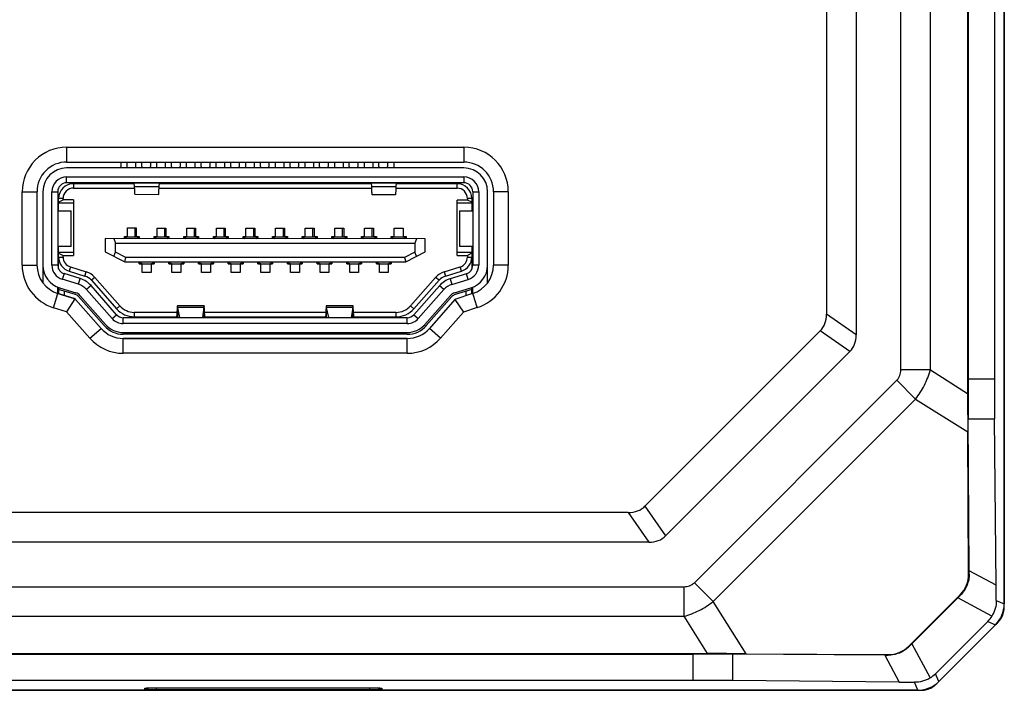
# Model space of a CAD drawing. Header units: millimetres. Extents: x 60 to 392, y 72 to 261.
# Tile 4 of 9: x 102 to 136, y 193 to 215. Entities that reach past the tile are written whole.
import ezdxf

# ---------------------------------------------------------------- set-up
doc = ezdxf.new("R2010")
doc.units = ezdxf.units.MM
doc.header["$LTSCALE"] = 23.1
for name, color, linetype in [('00_COMPONENTS', 7, 'CONTINUOUS'), ('05_ALL_CURVES', 7, 'CONTINUOUS'), ('20_ALL_FEATURES', 7, 'CONTINUOUS')]:
    doc.layers.add(name, color=color, linetype=linetype)

msp = doc.modelspace()

# ---------------------------------------------------------------- linework, layer by layer
at = {"layer": '00_COMPONENTS', "color": 7}
for p, q in [((135.56, 239.923), (135.56, 195.755)), ((134.326, 232.826), (134.326, 202.851)), ((134.342, 232.337), (134.342, 203.341)), ((135.231, 232.337), (135.231, 203.341)), ((130.566, 230.852), (130.566, 204.826)), ((129.566, 230.154), (129.566, 205.523)), ((103.93, 211.157), (117.33, 211.156)), ((103.93, 210.657), (117.33, 210.656)), ((105.755, 210.657), (105.755, 210.504)), ((105.965, 210.657), (105.965, 210.504)), ((106.255, 210.657), (106.255, 210.471)), ((106.465, 210.504), (106.465, 210.657)), ((106.755, 210.657), (106.755, 210.504)), ((106.965, 210.657), (106.965, 210.504)), ((107.255, 210.657), (107.255, 210.47)), ((107.465, 210.504), (107.465, 210.657)), ((107.755, 210.656), (107.755, 210.504)), ((107.965, 210.656), (107.965, 210.504)), ((108.255, 210.656), (108.255, 210.47)), ((108.465, 210.504), (108.465, 210.656)), ((108.755, 210.656), (108.755, 210.504)), ((108.965, 210.656), (108.965, 210.504)), ((109.255, 210.656), (109.255, 210.47)), ((109.465, 210.504), (109.465, 210.656)), ((109.755, 210.656), (109.755, 210.504)), ((109.965, 210.656), (109.965, 210.503)), ((110.255, 210.656), (110.255, 210.47)), ((110.465, 210.503), (110.465, 210.656)), ((110.755, 210.656), (110.755, 210.503)), ((110.965, 210.656), (110.965, 210.503)), ((111.255, 210.656), (111.255, 210.47)), ((111.465, 210.503), (111.465, 210.656)), ((111.755, 210.656), (111.755, 210.503)), ((111.965, 210.656), (111.965, 210.503)), ((112.255, 210.656), (112.255, 210.47)), ((112.465, 210.503), (112.465, 210.656)), ((112.755, 210.656), (112.755, 210.503)), ((112.965, 210.656), (112.965, 210.503)), ((113.255, 210.656), (113.255, 210.47)), ((113.465, 210.503), (113.465, 210.656)), ((113.755, 210.656), (113.755, 210.503)), ((113.965, 210.656), (113.965, 210.503)), ((114.255, 210.656), (114.255, 210.47)), ((114.465, 210.503), (114.465, 210.656)), ((114.755, 210.656), (114.755, 210.503)), ((114.965, 210.656), (114.965, 210.503)), ((117.33, 210.457), (103.93, 210.458)), ((106.255, 210.471), (106.254, 210.458)), ((107.255, 210.47), (107.254, 210.457)), ((108.255, 210.47), (108.254, 210.457)), ((109.255, 210.47), (109.254, 210.457)), ((110.255, 210.47), (110.254, 210.456)), ((111.255, 210.47), (111.254, 210.457)), ((112.255, 210.47), (112.254, 210.457)), ((113.255, 210.47), (113.254, 210.457)), ((114.255, 210.47), (114.254, 210.457)), ((103.93, 210.158), (117.33, 210.157)), ((117.33, 209.957), (103.93, 209.958)), ((104.98, 209.928), (104.98, 209.958)), ((106.21, 209.954), (106.21, 209.954)), ((106.21, 209.954), (106.21, 209.954)), ((106.222, 209.833), (106.21, 209.954)), ((107.05, 209.954), (107.038, 209.832)), ((108.13, 209.957), (108.13, 209.927)), ((113.13, 209.957), (113.13, 209.927)), ((114.222, 209.832), (114.21, 209.953)), ((115.05, 209.953), (115.038, 209.832)), ((116.28, 209.957), (116.28, 209.927)), ((102.43, 207.178), (102.43, 209.657)), ((102.93, 207.178), (102.93, 209.657)), ((103.13, 209.658), (103.13, 206.578)), ((103.43, 207.179), (103.43, 209.658)), ((103.63, 209.658), (103.63, 207.179)), ((106.21, 209.928), (104.16, 209.928)), ((104.16, 209.778), (106.224, 209.778)), ((107.036, 209.777), (114.224, 209.777)), ((114.21, 209.927), (107.05, 209.927)), ((115.036, 209.777), (117.1, 209.777)), ((117.1, 209.927), (115.05, 209.927)), ((117.63, 209.657), (117.63, 207.178)), ((117.83, 209.657), (117.83, 207.178)), ((118.13, 206.578), (118.13, 209.656)), ((118.33, 209.656), (118.33, 207.178)), ((118.83, 209.656), (118.83, 207.178)), ((103.66, 209.013), (103.66, 209.428)), ((103.66, 209.303), (103.81, 209.378)), ((103.66, 209.278), (104.16, 209.278)), ((103.81, 209.378), (103.81, 209.428)), ((104.16, 209.378), (103.81, 209.378)), ((104.16, 209.378), (104.16, 207.508)), ((107.02, 209.557), (106.24, 209.558)), ((115.02, 209.557), (114.24, 209.557)), ((117.45, 209.377), (117.1, 209.377)), ((117.1, 207.507), (117.1, 209.377)), ((117.1, 209.277), (117.6, 209.277)), ((117.45, 209.427), (117.45, 209.377)), ((117.6, 209.302), (117.45, 209.377)), ((117.6, 209.427), (117.6, 209.012)), ((103.63, 209.013), (104.08, 209.013)), ((104.08, 207.813), (104.08, 209.013)), ((117.18, 209.012), (117.63, 209.012)), ((117.18, 209.012), (117.18, 207.812)), ((105.98, 208.433), (106.28, 208.433)), ((105.98, 208.143), (105.98, 208.433)), ((106.24, 208.138), (106.24, 208.433)), ((106.28, 208.433), (106.28, 208.143)), ((106.98, 208.432), (107.28, 208.432)), ((106.98, 208.142), (106.98, 208.432)), ((107.24, 208.137), (107.24, 208.432)), ((107.28, 208.432), (107.28, 208.142)), ((107.98, 208.432), (108.28, 208.432)), ((107.98, 208.142), (107.98, 208.432)), ((108.24, 208.137), (108.24, 208.432)), ((108.28, 208.432), (108.28, 208.142)), ((108.98, 208.432), (109.28, 208.432)), ((108.98, 208.142), (108.98, 208.432)), ((109.24, 208.137), (109.24, 208.432)), ((109.28, 208.432), (109.28, 208.142)), ((109.98, 208.432), (110.28, 208.432)), ((109.98, 208.142), (109.98, 208.432)), ((110.24, 208.137), (110.24, 208.432)), ((110.28, 208.432), (110.28, 208.142)), ((110.98, 208.432), (111.28, 208.432)), ((110.98, 208.142), (110.98, 208.432)), ((111.24, 208.137), (111.24, 208.432)), ((111.28, 208.432), (111.28, 208.142)), ((111.98, 208.432), (112.28, 208.432)), ((111.98, 208.142), (111.98, 208.432)), ((112.24, 208.137), (112.24, 208.432)), ((112.28, 208.432), (112.28, 208.142)), ((112.98, 208.432), (113.28, 208.432)), ((112.98, 208.142), (112.98, 208.432)), ((113.24, 208.137), (113.24, 208.432)), ((113.28, 208.432), (113.28, 208.142)), ((113.98, 208.432), (114.28, 208.432)), ((113.98, 208.142), (113.98, 208.432)), ((114.24, 208.137), (114.24, 208.432)), ((114.28, 208.432), (114.28, 208.142)), ((114.98, 208.432), (115.28, 208.432)), ((114.98, 208.142), (114.98, 208.432)), ((115.28, 208.432), (115.28, 208.142)), ((116.03, 208.072), (105.23, 208.073)), ((105.23, 208.073), (105.23, 207.633)), ((105.527, 208.073), (105.58, 207.923)), ((105.88, 208.143), (105.98, 208.143)), ((105.88, 208.073), (105.88, 208.143)), ((105.88, 208.138), (106.38, 208.138)), ((105.905, 208.138), (105.905, 208.073)), ((105.916, 208.138), (105.941, 208.073)), ((106.28, 208.143), (106.38, 208.143)), ((106.318, 208.073), (106.344, 208.138)), ((106.355, 208.138), (106.355, 208.073)), ((106.38, 208.143), (106.38, 208.073)), ((106.88, 208.142), (106.98, 208.142)), ((106.88, 208.072), (106.88, 208.142)), ((106.88, 208.137), (107.38, 208.137)), ((106.905, 208.137), (106.905, 208.072)), ((106.916, 208.137), (106.941, 208.072)), ((107.28, 208.142), (107.38, 208.142)), ((107.318, 208.072), (107.344, 208.137)), ((107.355, 208.137), (107.355, 208.072)), ((107.38, 208.142), (107.38, 208.072)), ((107.88, 208.142), (107.98, 208.142)), ((107.88, 208.072), (107.88, 208.142)), ((107.88, 208.137), (108.38, 208.137)), ((107.905, 208.137), (107.905, 208.072)), ((107.916, 208.137), (107.941, 208.072)), ((108.28, 208.142), (108.38, 208.142)), ((108.318, 208.072), (108.344, 208.137)), ((108.355, 208.137), (108.355, 208.072)), ((108.38, 208.142), (108.38, 208.072)), ((108.88, 208.142), (108.98, 208.142)), ((108.88, 208.072), (108.88, 208.142)), ((108.88, 208.137), (109.38, 208.137)), ((108.905, 208.137), (108.905, 208.072)), ((108.916, 208.137), (108.941, 208.072)), ((109.28, 208.142), (109.38, 208.142)), ((109.318, 208.072), (109.344, 208.137)), ((109.355, 208.137), (109.355, 208.072)), ((109.38, 208.142), (109.38, 208.072)), ((109.88, 208.142), (109.98, 208.142)), ((109.88, 208.072), (109.88, 208.142)), ((109.88, 208.137), (110.38, 208.137)), ((109.905, 208.137), (109.905, 208.072)), ((109.916, 208.137), (109.941, 208.072)), ((110.28, 208.142), (110.38, 208.142)), ((110.318, 208.072), (110.344, 208.137)), ((110.355, 208.137), (110.355, 208.072)), ((110.38, 208.142), (110.38, 208.072)), ((110.88, 208.142), (110.98, 208.142)), ((110.88, 208.072), (110.88, 208.142)), ((110.88, 208.137), (111.38, 208.137)), ((110.905, 208.137), (110.905, 208.072)), ((110.916, 208.137), (110.941, 208.072)), ((111.28, 208.142), (111.38, 208.142)), ((111.318, 208.072), (111.344, 208.137)), ((111.355, 208.137), (111.355, 208.072)), ((111.38, 208.142), (111.38, 208.072)), ((111.88, 208.142), (111.98, 208.142)), ((111.88, 208.072), (111.88, 208.142)), ((111.88, 208.137), (112.38, 208.137)), ((111.905, 208.137), (111.905, 208.072)), ((111.916, 208.137), (111.941, 208.072)), ((112.28, 208.142), (112.38, 208.142)), ((112.318, 208.072), (112.344, 208.137)), ((112.355, 208.137), (112.355, 208.072)), ((112.38, 208.142), (112.38, 208.072)), ((112.88, 208.142), (112.98, 208.142)), ((112.88, 208.072), (112.88, 208.142)), ((112.88, 208.137), (113.38, 208.137)), ((112.905, 208.137), (112.905, 208.072)), ((112.916, 208.137), (112.941, 208.072)), ((113.28, 208.142), (113.38, 208.142)), ((113.318, 208.072), (113.344, 208.137)), ((113.355, 208.137), (113.355, 208.072)), ((113.38, 208.142), (113.38, 208.072)), ((113.88, 208.142), (113.98, 208.142)), ((113.88, 208.072), (113.88, 208.142)), ((113.88, 208.137), (114.38, 208.137)), ((113.905, 208.137), (113.905, 208.072)), ((113.916, 208.137), (113.941, 208.072)), ((114.28, 208.142), (114.38, 208.142)), ((114.318, 208.072), (114.344, 208.137)), ((114.355, 208.137), (114.355, 208.072)), ((114.38, 208.142), (114.38, 208.072)), ((114.88, 208.142), (114.98, 208.142)), ((114.88, 208.072), (114.88, 208.142)), ((114.88, 208.137), (115.38, 208.137)), ((114.905, 208.137), (114.905, 208.072)), ((114.916, 208.137), (114.941, 208.072)), ((115.28, 208.142), (115.38, 208.142)), ((115.318, 208.072), (115.344, 208.137)), ((115.355, 208.137), (115.355, 208.072)), ((115.38, 208.142), (115.38, 208.072)), ((115.732, 208.072), (115.68, 207.922)), ((116.03, 207.632), (116.03, 208.072)), ((104.08, 207.813), (103.63, 207.813)), ((103.66, 207.049), (103.66, 207.813)), ((105.23, 207.633), (105.891, 207.293)), ((105.527, 207.48), (105.58, 207.621)), ((105.58, 207.923), (115.68, 207.922)), ((105.58, 207.621), (105.58, 207.923)), ((105.927, 207.443), (105.58, 207.621)), ((115.68, 207.62), (115.332, 207.442)), ((115.369, 207.292), (116.03, 207.632)), ((115.68, 207.922), (115.68, 207.62)), ((115.732, 207.479), (115.68, 207.62)), ((117.63, 207.812), (117.18, 207.812)), ((117.6, 207.812), (117.6, 207.047)), ((104.16, 207.608), (103.66, 207.608)), ((103.66, 207.583), (103.81, 207.508)), ((103.81, 207.508), (104.16, 207.508)), ((103.81, 207.454), (103.81, 207.508)), ((105.891, 207.293), (105.927, 207.443)), ((105.891, 207.293), (115.369, 207.292)), ((115.332, 207.442), (105.927, 207.443)), ((106.38, 207.223), (106.38, 207.293)), ((106.405, 207.293), (106.405, 207.228)), ((106.441, 207.293), (106.416, 207.228)), ((106.844, 207.227), (106.818, 207.292)), ((106.855, 207.292), (106.855, 207.227)), ((106.88, 207.292), (106.88, 207.222)), ((107.38, 207.222), (107.38, 207.292)), ((107.405, 207.292), (107.405, 207.227)), ((107.441, 207.292), (107.416, 207.227)), ((107.844, 207.227), (107.818, 207.292)), ((107.855, 207.292), (107.855, 207.227)), ((107.88, 207.292), (107.88, 207.222)), ((108.38, 207.222), (108.38, 207.292)), ((108.405, 207.292), (108.405, 207.227)), ((108.441, 207.292), (108.416, 207.227)), ((108.844, 207.227), (108.818, 207.292)), ((108.855, 207.292), (108.855, 207.227)), ((108.88, 207.292), (108.88, 207.222)), ((109.38, 207.222), (109.38, 207.292)), ((109.405, 207.292), (109.405, 207.227)), ((109.441, 207.292), (109.416, 207.227)), ((109.844, 207.227), (109.818, 207.292)), ((109.855, 207.292), (109.855, 207.227)), ((109.88, 207.292), (109.88, 207.222)), ((110.38, 207.222), (110.38, 207.292)), ((110.405, 207.292), (110.405, 207.227)), ((110.441, 207.292), (110.416, 207.227)), ((110.844, 207.227), (110.818, 207.292)), ((110.855, 207.292), (110.855, 207.227)), ((110.88, 207.292), (110.88, 207.222)), ((111.38, 207.222), (111.38, 207.292)), ((111.405, 207.292), (111.405, 207.227)), ((111.441, 207.292), (111.416, 207.227)), ((111.844, 207.227), (111.818, 207.292)), ((111.855, 207.292), (111.855, 207.227)), ((111.88, 207.292), (111.88, 207.222)), ((112.38, 207.222), (112.38, 207.292)), ((112.405, 207.292), (112.405, 207.227)), ((112.441, 207.292), (112.416, 207.227)), ((112.844, 207.227), (112.818, 207.292)), ((112.855, 207.292), (112.855, 207.227)), ((112.88, 207.292), (112.88, 207.222)), ((113.38, 207.222), (113.38, 207.292)), ((113.405, 207.292), (113.405, 207.227)), ((113.441, 207.292), (113.416, 207.227)), ((113.844, 207.227), (113.818, 207.292)), ((113.855, 207.292), (113.855, 207.227)), ((113.88, 207.292), (113.88, 207.222)), ((114.38, 207.222), (114.38, 207.292)), ((114.405, 207.292), (114.405, 207.227)), ((114.441, 207.292), (114.416, 207.227)), ((114.844, 207.227), (114.818, 207.292)), ((114.855, 207.292), (114.855, 207.227)), ((114.88, 207.292), (114.88, 207.222)), ((115.332, 207.442), (115.369, 207.292)), ((117.6, 207.607), (117.1, 207.607)), ((117.1, 207.507), (117.45, 207.507)), ((117.6, 207.582), (117.45, 207.507)), ((117.45, 207.507), (117.45, 207.453)), ((104.013, 206.976), (104.548, 206.811)), ((104.057, 207.119), (104.592, 206.955)), ((106.38, 207.228), (106.88, 207.227)), ((106.48, 207.223), (106.38, 207.223)), ((106.48, 206.933), (106.48, 207.223)), ((106.88, 207.222), (106.78, 207.222)), ((106.78, 207.222), (106.78, 206.932)), ((107.38, 207.227), (107.88, 207.227)), ((107.48, 207.222), (107.38, 207.222)), ((107.48, 206.932), (107.48, 207.222)), ((107.88, 207.222), (107.78, 207.222)), ((107.78, 207.222), (107.78, 206.932)), ((108.38, 207.227), (108.88, 207.227)), ((108.48, 207.222), (108.38, 207.222)), ((108.48, 206.932), (108.48, 207.222)), ((108.88, 207.222), (108.78, 207.222)), ((108.78, 207.222), (108.78, 206.932)), ((109.38, 207.227), (109.88, 207.227)), ((109.48, 207.222), (109.38, 207.222)), ((109.48, 206.932), (109.48, 207.222)), ((109.88, 207.222), (109.78, 207.222)), ((109.78, 207.222), (109.78, 206.932)), ((110.38, 207.227), (110.88, 207.227)), ((110.48, 207.222), (110.38, 207.222)), ((110.48, 206.932), (110.48, 207.222)), ((110.88, 207.222), (110.78, 207.222)), ((110.78, 207.222), (110.78, 206.932)), ((111.38, 207.227), (111.88, 207.227)), ((111.48, 207.222), (111.38, 207.222)), ((111.48, 206.932), (111.48, 207.222)), ((111.88, 207.222), (111.78, 207.222)), ((111.78, 207.222), (111.78, 206.932)), ((112.38, 207.227), (112.88, 207.227)), ((112.48, 207.222), (112.38, 207.222)), ((112.48, 206.932), (112.48, 207.222)), ((112.88, 207.222), (112.78, 207.222)), ((112.78, 207.222), (112.78, 206.932)), ((113.38, 207.227), (113.88, 207.227)), ((113.48, 207.222), (113.38, 207.222)), ((113.48, 206.932), (113.48, 207.222)), ((113.88, 207.222), (113.78, 207.222)), ((113.78, 207.222), (113.78, 206.932)), ((114.38, 207.227), (114.88, 207.227)), ((114.48, 207.222), (114.38, 207.222)), ((114.48, 206.932), (114.48, 207.222)), ((114.88, 207.222), (114.78, 207.222)), ((114.78, 207.222), (114.78, 206.932)), ((116.667, 206.953), (117.203, 207.118)), ((116.711, 206.81), (117.247, 206.975)), ((104.329, 206.533), (103.782, 206.702)), ((104.389, 206.724), (103.841, 206.893)), ((104.768, 206.669), (105.612, 205.709)), ((104.881, 206.768), (105.725, 205.808)), ((106.78, 206.932), (106.48, 206.933)), ((107.78, 206.932), (107.48, 206.932)), ((108.78, 206.932), (108.48, 206.932)), ((109.78, 206.932), (109.48, 206.932)), ((110.78, 206.932), (110.48, 206.932)), ((111.78, 206.932), (111.48, 206.932)), ((112.78, 206.932), (112.48, 206.932)), ((113.78, 206.932), (113.48, 206.932)), ((114.78, 206.932), (114.48, 206.932)), ((115.534, 205.807), (116.379, 206.767)), ((115.647, 205.708), (116.492, 206.668)), ((117.418, 206.891), (116.871, 206.723)), ((116.93, 206.532), (117.477, 206.7)), ((103.63, 206.222), (103.63, 206.438)), ((103.66, 206.426), (103.66, 206.215)), ((104.224, 206.189), (103.66, 206.363)), ((103.694, 206.415), (104.242, 206.246)), ((103.86, 206.153), (103.86, 206.301)), ((105.466, 205.376), (104.604, 206.355)), ((105.615, 205.509), (104.754, 206.488)), ((116.505, 206.487), (115.644, 205.509)), ((116.655, 206.355), (115.793, 205.375)), ((117.018, 206.245), (117.565, 206.413)), ((117.6, 206.361), (117.035, 206.188)), ((117.4, 206.3), (117.4, 206.147)), ((117.6, 206.361), (117.6, 206.425)), ((117.6, 206.214), (117.6, 206.361)), ((117.63, 206.222), (117.63, 206.437)), ((104.183, 206.054), (103.635, 206.222)), ((104.205, 206.039), (103.928, 205.609)), ((104.183, 206.054), (104.228, 206.025)), ((105.089, 205.046), (104.228, 206.025)), ((105.195, 205.139), (104.333, 206.118)), ((104.379, 206.158), (105.24, 205.179)), ((116.019, 205.178), (116.881, 206.157)), ((116.926, 206.117), (116.064, 205.139)), ((117.031, 206.024), (116.17, 205.046)), ((117.624, 206.222), (117.031, 206.024)), ((117.031, 206.024), (117.317, 205.592)), ((103.928, 205.609), (103.488, 205.745)), ((108.568, 205.807), (107.668, 205.807)), ((107.749, 205.416), (107.677, 205.754)), ((107.677, 205.407), (107.677, 205.754)), ((108.561, 205.754), (108.508, 205.418)), ((108.561, 205.407), (108.561, 205.754)), ((113.592, 205.807), (112.692, 205.807)), ((112.7, 205.407), (112.701, 205.753)), ((112.773, 205.416), (112.701, 205.753)), ((113.585, 205.753), (113.532, 205.417)), ((113.585, 205.407), (113.585, 205.753)), ((117.777, 205.746), (117.317, 205.592)), ((104.714, 204.716), (103.928, 205.609)), ((115.419, 205.407), (105.84, 205.408)), ((107.65, 205.587), (106.213, 205.588)), ((106.213, 205.438), (107.634, 205.437)), ((107.005, 205.437), (107.005, 205.407)), ((107.155, 205.407), (107.155, 205.437)), ((107.648, 205.532), (107.634, 205.409)), ((107.648, 205.532), (107.648, 205.409)), ((112.674, 205.587), (108.581, 205.587)), ((108.592, 205.409), (108.583, 205.532)), ((108.583, 205.532), (108.583, 205.409)), ((108.592, 205.437), (112.661, 205.437)), ((108.755, 205.437), (108.755, 205.407)), ((108.905, 205.437), (108.905, 205.407)), ((109.98, 205.437), (109.98, 205.407)), ((110.06, 205.407), (110.06, 205.437)), ((111.2, 205.437), (111.2, 205.407)), ((111.28, 205.437), (111.28, 205.407)), ((112.355, 205.437), (112.355, 205.407)), ((112.505, 205.407), (112.505, 205.437)), ((112.672, 205.532), (112.658, 205.409)), ((112.672, 205.532), (112.672, 205.408)), ((115.046, 205.587), (113.605, 205.587)), ((113.616, 205.409), (113.607, 205.532)), ((113.607, 205.532), (113.607, 205.409)), ((113.616, 205.437), (115.046, 205.437)), ((114.105, 205.437), (114.105, 205.407)), ((114.255, 205.437), (114.255, 205.407)), ((117.317, 205.592), (116.545, 204.715)), ((110.615, 205.207), (105.839, 205.208)), ((115.42, 205.207), (110.615, 205.207)), ((129.354, 204.962), (123.441, 199.048)), ((105.84, 204.908), (115.419, 204.907)), ((115.419, 204.847), (105.84, 204.848)), ((115.419, 204.706), (105.84, 204.707)), ((107.004, 204.907), (107.004, 204.847)), ((107.154, 204.847), (107.154, 204.907)), ((108.754, 204.907), (108.754, 204.847)), ((108.904, 204.907), (108.904, 204.847)), ((109.979, 204.907), (109.979, 204.847)), ((110.059, 204.847), (110.059, 204.907)), ((111.199, 204.907), (111.199, 204.847)), ((111.279, 204.907), (111.279, 204.847)), ((112.354, 204.907), (112.354, 204.847)), ((112.504, 204.847), (112.504, 204.907)), ((114.104, 204.907), (114.104, 204.847)), ((114.254, 204.907), (114.254, 204.847)), ((115.419, 204.206), (105.84, 204.207)), ((130.354, 204.265), (124.138, 198.048)), ((134.378, 196.872), (134.346, 201.998)), ((135.289, 196.381), (135.237, 201.998)), ((134.36, 196.766), (134.33, 201.552)), ((122.879, 198.836), (98.248, 198.836)), ((123.576, 197.836), (97.551, 197.836)), ((132.345, 194.333), (134.07, 196.057)), ((132.442, 194.404), (133.999, 195.96)), ((133.245, 193.399), (135.003, 195.157)), ((135.267, 195.048), (133.355, 193.136)), ((95.576, 194.076), (125.551, 194.076)), ((96.066, 194.061), (125.061, 194.061)), ((131.53, 194.025), (126.404, 194.056)), ((126.85, 194.072), (131.637, 194.042)), ((125.061, 193.171), (96.066, 193.171)), ((132.021, 193.113), (126.404, 193.165)), ((132.648, 192.843), (88.479, 192.843)), ((106.601, 192.915), (106.601, 192.915)), ((106.602, 192.915), (106.604, 192.915)), ((106.604, 192.915), (106.606, 192.915)), ((106.606, 192.915), (106.61, 192.915)), ((106.615, 192.916), (106.622, 192.916)), ((106.622, 192.916), (106.629, 192.916)), ((106.629, 192.916), (106.638, 192.917)), ((106.638, 192.917), (106.651, 192.917)), ((106.651, 192.917), (106.666, 192.918)), ((106.666, 192.918), (106.688, 192.918)), ((106.688, 192.918), (106.712, 192.919)), ((106.712, 192.919), (106.739, 192.919)), ((106.739, 192.919), (106.768, 192.92)), ((106.768, 192.92), (106.8, 192.92)), ((106.8, 192.92), (106.834, 192.921)), ((106.834, 192.921), (106.871, 192.921)), ((106.871, 192.921), (106.903, 192.921)), ((106.903, 192.921), (106.935, 192.921)), ((106.935, 192.921), (106.963, 192.921)), ((106.963, 192.921), (114.199, 192.921)), ((114.199, 192.921), (114.237, 192.921)), ((114.237, 192.921), (114.274, 192.921)), ((114.274, 192.921), (114.308, 192.921)), ((114.308, 192.921), (114.34, 192.92)), ((114.34, 192.92), (114.37, 192.92)), ((114.37, 192.92), (114.397, 192.919)), ((114.397, 192.919), (114.422, 192.919)), ((114.422, 192.919), (114.444, 192.918)), ((114.444, 192.918), (114.463, 192.918)), ((114.463, 192.918), (114.479, 192.917)), ((114.479, 192.917), (114.49, 192.917)), ((114.49, 192.917), (114.5, 192.916)), ((114.5, 192.916), (114.508, 192.916)), ((114.508, 192.916), (114.512, 192.916)), ((114.512, 192.916), (114.516, 192.915)), ((114.516, 192.915), (114.519, 192.915)), ((114.519, 192.915), (114.522, 192.915)), ((114.525, 192.915), (114.526, 192.915))]:
    msp.add_line(p, q, dxfattribs=at)
at = {"layer": '00_COMPONENTS', "color": 4}
for p, q in [((132.069, 203.643), (132.069, 232.034)), ((133.069, 203.643), (133.069, 232.034)), ((103.93, 211.157), (103.93, 210.657)), ((117.33, 211.156), (117.33, 210.656)), ((103.93, 209.958), (103.93, 210.158)), ((105.28, 209.958), (105.28, 209.928)), ((106.21, 209.954), (107.05, 209.954)), ((114.21, 209.953), (115.05, 209.953)), ((115.98, 209.927), (115.98, 209.957)), ((117.33, 210.157), (117.33, 209.957)), ((102.43, 209.657), (102.93, 209.657)), ((103.43, 209.658), (103.63, 209.658)), ((104.16, 209.928), (104.16, 209.778)), ((106.222, 209.833), (107.038, 209.832)), ((114.222, 209.832), (115.038, 209.832)), ((117.1, 209.777), (117.1, 209.927)), ((117.63, 209.657), (117.83, 209.657)), ((118.83, 209.656), (118.33, 209.656)), ((103.81, 209.428), (103.66, 209.428)), ((117.6, 209.427), (117.45, 209.427)), ((103.66, 207.454), (103.81, 207.454)), ((117.45, 207.453), (117.6, 207.453)), ((102.43, 207.178), (102.93, 207.178)), ((103.63, 207.179), (103.43, 207.179)), ((104.057, 207.119), (104.013, 206.976)), ((104.548, 206.811), (104.592, 206.954)), ((116.667, 206.953), (116.711, 206.81)), ((117.247, 206.975), (117.203, 207.118)), ((117.83, 207.178), (117.63, 207.178)), ((118.83, 207.178), (118.33, 207.178)), ((103.841, 206.893), (103.782, 206.701)), ((104.33, 206.533), (104.389, 206.724)), ((104.88, 206.768), (104.768, 206.669)), ((116.492, 206.668), (116.379, 206.767)), ((116.871, 206.723), (116.93, 206.532)), ((117.477, 206.7), (117.418, 206.891)), ((104.754, 206.488), (104.604, 206.356)), ((116.655, 206.355), (116.505, 206.487)), ((103.488, 205.745), (103.635, 206.222)), ((103.635, 206.224), (104.183, 206.055)), ((104.228, 206.026), (104.183, 206.055)), ((104.228, 206.026), (105.089, 205.047)), ((105.612, 205.709), (105.725, 205.808)), ((108.561, 205.754), (107.677, 205.754)), ((113.585, 205.753), (112.701, 205.753)), ((115.534, 205.807), (115.647, 205.708)), ((105.465, 205.377), (105.615, 205.509)), ((105.84, 205.208), (105.84, 205.408)), ((106.213, 205.588), (106.213, 205.438)), ((107.749, 205.407), (107.749, 205.416)), ((108.508, 205.418), (108.508, 205.407)), ((112.773, 205.407), (112.773, 205.416)), ((113.532, 205.417), (113.532, 205.407)), ((115.046, 205.437), (115.046, 205.587)), ((115.419, 205.207), (115.419, 205.407)), ((115.644, 205.509), (115.794, 205.376)), ((130.566, 204.826), (129.566, 205.523)), ((104.714, 204.716), (105.089, 205.046)), ((116.545, 204.715), (116.17, 205.046)), ((130.354, 204.265), (129.354, 204.962)), ((105.84, 204.708), (115.419, 204.707)), ((105.84, 204.207), (105.84, 204.707)), ((115.419, 204.206), (115.419, 204.706)), ((133.069, 203.643), (132.069, 203.643)), ((133.069, 203.643), (134.326, 202.851)), ((125.106, 196.468), (131.934, 203.296)), ((132.567, 202.662), (131.934, 203.296)), ((134.342, 203.341), (135.231, 203.341)), ((125.74, 195.835), (132.567, 202.662)), ((132.567, 202.662), (134.33, 201.552)), ((134.346, 201.998), (135.237, 201.998)), ((123.441, 199.048), (124.138, 198.048)), ((122.879, 198.836), (123.576, 197.836)), ((134.36, 196.766), (134.378, 196.758)), ((135.289, 196.381), (134.378, 196.872)), ((96.368, 196.334), (124.759, 196.334)), ((124.759, 195.334), (124.759, 196.334)), ((125.74, 195.835), (125.106, 196.468)), ((134.07, 196.057), (134.088, 196.05)), ((126.85, 194.072), (125.74, 195.835)), ((135.148, 195.341), (133.999, 195.96)), ((135.293, 195.865), (135.56, 195.755)), ((96.368, 195.334), (124.759, 195.334)), ((125.551, 194.076), (124.759, 195.334)), ((135.003, 195.157), (135.267, 195.048)), ((132.353, 194.314), (132.345, 194.333)), ((132.442, 194.404), (133.061, 193.254)), ((125.061, 193.171), (125.061, 194.061)), ((126.404, 193.165), (126.404, 194.056)), ((131.53, 194.025), (132.021, 193.113)), ((131.644, 194.024), (131.637, 194.042)), ((133.355, 193.136), (133.245, 193.399)), ((132.648, 192.843), (132.538, 193.109)), ((106.567, 192.866), (106.568, 192.911)), ((106.963, 192.921), (114.163, 192.921)), ((106.963, 192.856), (106.963, 192.921)), ((114.163, 192.856), (106.963, 192.856)), ((114.163, 192.856), (114.163, 192.921)), ((114.559, 192.911), (114.56, 192.866))]:
    msp.add_line(p, q, dxfattribs=at)
at = {"layer": '00_COMPONENTS', "color": 7}
for points in [[(106.601, 192.915), (106.601, 192.915), (106.602, 192.915), (106.602, 192.915)], [(106.61, 192.915), (106.613, 192.915), (106.615, 192.916)], [(114.522, 192.915), (114.524, 192.915), (114.525, 192.915)]]:
    msp.add_lwpolyline(points, dxfattribs=at)
for centre, radius, start, end in [((103.93, 209.657), 1.5, 89.9975, 179.9975), ((117.33, 209.656), 1.5, 359.9975, 89.9975), ((103.93, 209.657), 1, 89.9975, 179.9975), ((117.33, 209.656), 1, 359.9975, 89.9975), ((103.93, 209.658), 0.8, 89.995, 179.995), ((104.755, 210.504), 1, 357.3421, 359.995), ((106.965, 210.504), 1, 179.995, 182.648), ((107.465, 210.504), 1, 179.995, 182.648), ((105.755, 210.504), 1, 357.3421, 359.995), ((107.965, 210.504), 1, 179.995, 182.648), ((108.465, 210.504), 1, 179.995, 182.648), ((106.755, 210.504), 1, 357.3421, 359.995), ((108.965, 210.504), 1, 179.995, 182.648), ((109.465, 210.504), 1, 179.995, 182.6478), ((107.755, 210.504), 1, 357.3423, 359.995), ((109.965, 210.503), 1, 179.995, 182.6478), ((110.465, 210.503), 1, 179.995, 182.6478), ((108.755, 210.504), 1, 357.3422, 359.995), ((110.965, 210.503), 1, 179.995, 182.6478), ((111.465, 210.503), 1, 179.995, 182.6478), ((109.755, 210.504), 1, 357.3422, 359.995), ((111.965, 210.503), 1, 179.995, 182.6478), ((112.465, 210.503), 1, 179.995, 182.6479), ((110.755, 210.503), 1, 357.3422, 359.995), ((112.965, 210.503), 1, 179.995, 182.6479), ((113.465, 210.503), 1, 179.995, 182.6479), ((111.755, 210.503), 1, 357.3422, 359.995), ((113.965, 210.503), 1, 179.995, 182.6479), ((114.465, 210.503), 1, 179.995, 182.648), ((112.755, 210.503), 1, 357.3421, 359.995), ((114.965, 210.503), 1, 179.995, 182.648), ((115.465, 210.503), 1, 179.995, 182.648), ((113.755, 210.503), 1, 357.3421, 359.995), ((115.965, 210.503), 1, 179.995, 182.648), ((117.33, 209.657), 0.8, 359.995, 89.995), ((103.93, 209.658), 0.5, 89.99, 179.9842), ((103.93, 209.658), 0.3, 89.9954, 179.9943), ((117.33, 209.657), 0.5, 0.0012, 89.9954), ((117.33, 209.657), 0.3, 359.995, 89.9938), ((104.16, 209.428), 0.5, 89.995, 179.995), ((104.16, 209.428), 0.35, 89.9968, 179.993), ((117.1, 209.427), 0.5, 359.995, 89.995), ((117.1, 209.427), 0.35, 359.9987, 89.9936), ((104.16, 207.454), 0.5, 179.995, 252.8922), ((104.16, 207.454), 0.35, 180.0076, 252.8865), ((117.1, 207.453), 0.35, 287.1065, 359.9877), ((117.1, 207.453), 0.5, 287.0979, 359.995), ((103.929, 207.178), 1.5, 179.9975, 252.8948), ((103.929, 207.178), 1, 179.9975, 252.8948), ((103.93, 207.179), 0.8, 179.995, 252.8923), ((103.93, 207.179), 0.5, 180.0141, 252.8523), ((103.93, 207.179), 0.3, 179.9954, 252.8911), ((104.407, 206.352), 0.63, 41.29, 72.9753), ((116.852, 206.351), 0.63, 107.0449, 138.7303), ((117.33, 207.178), 0.3, 287.0987, 359.995), ((117.33, 207.178), 0.5, 287.1183, 359.9542), ((117.33, 207.178), 0.8, 287.0977, 359.995), ((117.33, 207.178), 1, 287.1003, 359.9975), ((117.33, 207.178), 1.5, 287.3489, 359.9975), ((104.153, 205.96), 0.8, 41.3424, 72.8927), ((104.407, 206.352), 0.48, 41.3422, 72.8929), ((116.852, 206.351), 0.48, 107.0972, 138.6478), ((117.106, 205.958), 0.8, 107.0973, 138.6476), ((104.153, 205.96), 0.6, 41.2869, 72.9231), ((117.106, 205.958), 0.6, 107.0388, 138.6781), ((104.153, 205.96), 0.24, 41.3428, 72.8923), ((104.153, 205.96), 0.3, 41.3428, 72.8923), ((117.106, 205.958), 0.3, 107.0977, 138.6472), ((117.106, 205.958), 0.24, 107.0978, 138.6473), ((172.547, 223.642), 57.62, 197.59764, 198.09486), ((106.213, 206.238), 0.8, 221.343, 269.9947), ((106.213, 206.238), 0.65, 221.3549, 269.9876), ((115.046, 206.237), 0.65, 270.0071, 318.6396), ((115.046, 206.237), 0.8, 269.9954, 318.6471), ((105.84, 205.708), 0.5, 221.4793, 269.8291), ((105.84, 205.708), 0.3, 221.3428, 269.9814), ((115.419, 205.707), 0.3, 270.0058, 318.6472), ((115.419, 205.707), 0.5, 270.1351, 318.4843), ((105.84, 205.707), 1, 221.3453, 269.9975), ((105.84, 205.708), 0.86, 221.3428, 269.995), ((105.84, 205.708), 0.8, 221.3428, 269.995), ((115.419, 205.707), 0.8, 269.995, 318.6472), ((115.419, 205.707), 0.86, 269.995, 318.6473), ((115.419, 205.706), 1, 269.9975, 318.6498), ((105.84, 205.707), 1.5, 221.3453, 269.9975), ((115.419, 205.706), 1.5, 269.9975, 318.6498)]:
    msp.add_arc(centre, radius, start, end, dxfattribs=at)
at = {"layer": '00_COMPONENTS', "color": 4}
for centre, radius, start, end in [((105.84, 205.708), 1, 221.3428, 269.995), ((106.568, 193.111), 0.2, 270.0059, 276.5877), ((106.568, 193.111), 0.2, 276.5857, 281.5031), ((114.559, 193.112), 0.201, 258.5089, 269.9865)]:
    msp.add_arc(centre, radius, start, end, dxfattribs=at)
at = {"layer": '00_COMPONENTS', "color": 7}
for centre, major_axis, ratio, start_param, end_param in [((125.541, 207.768), (-3.891, 2.712), 0.379498, 3.073951, 3.4002), ((126.541, 207.071), (3.891, -2.712), 0.379498, -0.067641, 0.258608), ((134.412, 203.341), (0, 4), 0.017455, 1.570796, 1.913174), ((135.336, 203.341), (0, 4), 0.026186, -4.712389, -4.370011), ((134.387, 201.868), (-0.017, 3.556), 0.016506, 1.290521, 1.659607), ((120.635, 202.861), (2.712, -3.891), 0.379498, -0.258608, 0.067641), ((121.332, 201.861), (-2.712, 3.891), 0.379498, -3.4002, -3.073951), ((133.353, 196.768), (0.842, -0.557), 0.990376, -0.198923, 0.586349), ((134.312, 195.565), (-0.007, 4.546), 0.015617, -1.305214, -1.279094), ((135.19, 195.092), (-0.011, 4.548), 0.023447, -1.400084, -1.283348), ((133.786, 195.848), (2.957, 2.951), 0.016997, -1.515702, -1.485255), ((134.559, 195.755), (0.924, -0.383), 0.999599, -0.392557, 0.392557), ((134.291, 195.866), (0.844, -0.546), 0.994632, -0.210037, 0.025334), ((131.634, 195.049), (-0.557, 0.842), 0.990376, -3.727941, -2.942669), ((132.555, 194.617), (2.951, 2.957), 0.016997, -1.656338, -1.625891), ((125.061, 193.991), (4, 0), 0.017455, 1.228419, 1.570796), ((126.535, 194.015), (3.556, -0.017), 0.016506, 1.481986, 1.851072), ((132.838, 194.091), (4.546, -0.007), 0.015617, -1.862499, -1.836379), ((132.536, 194.112), (-0.546, 0.844), 0.994632, -3.166926, -2.931555), ((125.061, 193.067), (4, 0), 0.026186, 1.228419, 1.570796), ((133.31, 193.212), (4.548, -0.011), 0.023447, -1.858244, -1.741508), ((132.648, 193.843), (0.383, -0.924), 0.999599, -0.392557, 0.392557)]:
    msp.add_ellipse(centre, major_axis=major_axis, ratio=ratio, start_param=start_param, end_param=end_param, dxfattribs=at)
for points, knots in [([(106.24, 209.558), (106.239, 209.558), (106.238, 209.56), (106.237, 209.563), (106.236, 209.569), (106.235, 209.581), (106.233, 209.602), (106.231, 209.634), (106.228, 209.674), (106.226, 209.721), (106.224, 209.775), (106.223, 209.813), (106.222, 209.833)], [0, 0, 0, 0, 0.005917, 0.019345, 0.040965, 0.070821, 0.154958, 0.270434, 0.415334, 0.587272, 0.783457, 1, 1, 1, 1]), ([(107.038, 209.832), (107.037, 209.813), (107.036, 209.775), (107.034, 209.721), (107.031, 209.674), (107.029, 209.634), (107.027, 209.602), (107.025, 209.581), (107.023, 209.569), (107.022, 209.563), (107.021, 209.559), (107.02, 209.557), (107.02, 209.557)], [0, 0, 0, 0, 0.216543, 0.412729, 0.584668, 0.729567, 0.845043, 0.929179, 0.959035, 0.980655, 0.994083, 1, 1, 1, 1]), ([(114.24, 209.557), (114.239, 209.557), (114.238, 209.559), (114.237, 209.562), (114.236, 209.568), (114.235, 209.58), (114.233, 209.602), (114.231, 209.633), (114.228, 209.673), (114.226, 209.72), (114.224, 209.774), (114.223, 209.812), (114.222, 209.832)], [0, 0, 0, 0, 0.005917, 0.019345, 0.040965, 0.070821, 0.154958, 0.270434, 0.415334, 0.587272, 0.783457, 1, 1, 1, 1]), ([(115.038, 209.832), (115.037, 209.812), (115.036, 209.774), (115.034, 209.72), (115.031, 209.673), (115.029, 209.633), (115.027, 209.602), (115.025, 209.58), (115.023, 209.568), (115.022, 209.562), (115.021, 209.559), (115.02, 209.557), (115.02, 209.557)], [0, 0, 0, 0, 0.216543, 0.412729, 0.584668, 0.729567, 0.845043, 0.929179, 0.959035, 0.980655, 0.994083, 1, 1, 1, 1]), ([(107.668, 205.807), (107.667, 205.807), (107.666, 205.805), (107.665, 205.802), (107.664, 205.796), (107.662, 205.784), (107.66, 205.763), (107.658, 205.731), (107.655, 205.691), (107.653, 205.644), (107.65, 205.59), (107.648, 205.552), (107.648, 205.532)], [0, 0, 0, 0, 0.006262, 0.019834, 0.041529, 0.071424, 0.155577, 0.271004, 0.415811, 0.587622, 0.783648, 1, 1, 1, 1]), ([(107.677, 205.754), (107.676, 205.761), (107.675, 205.775), (107.673, 205.792), (107.671, 205.802), (107.669, 205.806), (107.668, 205.807), (107.668, 205.807)], [0, 0, 0, 0, 0.425139, 0.734677, 0.924427, 0.974935, 1, 1, 1, 1]), ([(108.568, 205.807), (108.567, 205.807), (108.567, 205.806), (108.566, 205.803), (108.565, 205.799), (108.564, 205.79), (108.563, 205.775), (108.562, 205.761), (108.561, 205.754)], [0, 0, 0, 0, 0.021424, 0.070603, 0.150107, 0.26032, 0.571647, 1, 1, 1, 1]), ([(108.583, 205.532), (108.582, 205.552), (108.581, 205.59), (108.579, 205.644), (108.577, 205.691), (108.576, 205.731), (108.574, 205.759), (108.573, 205.777), (108.572, 205.788), (108.571, 205.796), (108.57, 205.802), (108.569, 205.805), (108.568, 205.807), (108.568, 205.807)], [0, 0, 0, 0, 0.216785, 0.413186, 0.585298, 0.73032, 0.845857, 0.891961, 0.929985, 0.959788, 0.98131, 0.994553, 1, 1, 1, 1]), ([(112.692, 205.807), (112.691, 205.807), (112.69, 205.805), (112.689, 205.802), (112.688, 205.796), (112.686, 205.783), (112.684, 205.762), (112.681, 205.731), (112.679, 205.691), (112.676, 205.644), (112.674, 205.59), (112.672, 205.552), (112.672, 205.532)], [0, 0, 0, 0, 0.006262, 0.019834, 0.041529, 0.071424, 0.155577, 0.271004, 0.415811, 0.587622, 0.783648, 1, 1, 1, 1]), ([(112.701, 205.753), (112.7, 205.761), (112.699, 205.774), (112.697, 205.791), (112.695, 205.801), (112.693, 205.806), (112.692, 205.807), (112.692, 205.807)], [0, 0, 0, 0, 0.425139, 0.734677, 0.924427, 0.974935, 1, 1, 1, 1]), ([(113.592, 205.807), (113.591, 205.807), (113.591, 205.805), (113.59, 205.803), (113.589, 205.799), (113.588, 205.79), (113.587, 205.774), (113.586, 205.761), (113.585, 205.753)], [0, 0, 0, 0, 0.021424, 0.070603, 0.150107, 0.26032, 0.571647, 1, 1, 1, 1]), ([(113.607, 205.532), (113.606, 205.552), (113.605, 205.59), (113.603, 205.644), (113.601, 205.691), (113.599, 205.73), (113.598, 205.759), (113.596, 205.777), (113.596, 205.787), (113.595, 205.795), (113.594, 205.802), (113.593, 205.805), (113.592, 205.807), (113.592, 205.807)], [0, 0, 0, 0, 0.216785, 0.413186, 0.585298, 0.73032, 0.845857, 0.891961, 0.929985, 0.959788, 0.98131, 0.994553, 1, 1, 1, 1]), ([(134.378, 196.758), (134.379, 196.694), (134.367, 196.565), (134.312, 196.377), (134.22, 196.2), (134.135, 196.097), (134.088, 196.05)], [0, 0, 0, 0, 0.244432, 0.492899, 0.745195, 1, 1, 1, 1]), ([(135.293, 195.865), (135.294, 195.774), (135.27, 195.59), (135.196, 195.42), (135.148, 195.341)], [0, 0, 0, 0, 0.496236, 1, 1, 1, 1]), ([(135.279, 195.055), (135.302, 195.078), (135.348, 195.125), (135.412, 195.199), (135.469, 195.279), (135.529, 195.396), (135.561, 195.558), (135.563, 195.688), (135.563, 195.753)], [0, 0, 0, 0, 0.125103, 0.250198, 0.375276, 0.500327, 0.74989, 1, 1, 1, 1]), ([(132.353, 194.314), (132.305, 194.267), (132.202, 194.183), (132.026, 194.09), (131.838, 194.035), (131.708, 194.024), (131.644, 194.024)], [0, 0, 0, 0, 0.254805, 0.507101, 0.755568, 1, 1, 1, 1]), ([(133.061, 193.254), (132.982, 193.206), (132.812, 193.132), (132.628, 193.108), (132.538, 193.109)], [0, 0, 0, 0, 0.503764, 1, 1, 1, 1]), ([(132.667, 192.839), (132.731, 192.839), (132.827, 192.842), (132.953, 192.863), (133.075, 192.902), (133.21, 192.99), (133.302, 193.078), (133.347, 193.123)], [0, 0, 0, 0, 0.250117, 0.37521, 0.500282, 0.749875, 1, 1, 1, 1])]:
    msp.add_open_spline(points, degree=3, knots=knots, dxfattribs=at)
for points in [[(107.752, 205.407), (107.751, 205.41), (107.75, 205.413), (107.749, 205.416)], [(112.776, 205.407), (112.775, 205.41), (112.774, 205.413), (112.773, 205.416)]]:
    msp.add_open_spline(points, degree=3, dxfattribs=at)
at = {"layer": '00_COMPONENTS', "color": 4}
for points, knots in [([(131.934, 203.296), (131.957, 203.318), (131.997, 203.368), (132.04, 203.454), (132.064, 203.548), (132.069, 203.611), (132.069, 203.643)], [0, 0, 0, 0, 0.249935, 0.499875, 0.749889, 1, 1, 1, 1]), ([(132.567, 202.662), (132.625, 202.735), (132.732, 202.886), (132.916, 203.207), (133.018, 203.466), (133.069, 203.643)], [0, 0, 0, 0, 0.250799, 0.501658, 1, 1, 1, 1]), ([(124.759, 196.334), (124.791, 196.334), (124.855, 196.338), (124.948, 196.362), (125.034, 196.405), (125.084, 196.446), (125.106, 196.468)], [0, 0, 0, 0, 0.250111, 0.500125, 0.750065, 1, 1, 1, 1]), ([(124.759, 195.334), (124.936, 195.384), (125.195, 195.486), (125.516, 195.67), (125.667, 195.778), (125.74, 195.835)], [0, 0, 0, 0, 0.498342, 0.749201, 1, 1, 1, 1]), ([(106.567, 192.866), (106.592, 192.866), (106.641, 192.876), (106.684, 192.902), (106.702, 192.919)], [0, 0, 0, 0, 0.50002, 1, 1, 1, 1]), ([(106.963, 192.856), (106.938, 192.856), (106.887, 192.856), (106.814, 192.857), (106.756, 192.858), (106.713, 192.858), (106.684, 192.859), (106.658, 192.86), (106.635, 192.861), (106.615, 192.861), (106.599, 192.862), (106.586, 192.863), (106.577, 192.864), (106.572, 192.865), (106.57, 192.865), (106.568, 192.866), (106.567, 192.866), (106.567, 192.866)], [0, 0, 0, 0, 0.194895, 0.382288, 0.554983, 0.633716, 0.706346, 0.772174, 0.83057, 0.880975, 0.92291, 0.955978, 0.979882, 0.988337, 0.99445, 0.998256, 1, 1, 1, 1]), ([(106.568, 192.911), (106.568, 192.911), (106.57, 192.912), (106.572, 192.912), (106.576, 192.913), (106.582, 192.914), (106.59, 192.914), (106.603, 192.915), (106.613, 192.916), (106.621, 192.916)], [0, 0, 0, 0, 0.020449, 0.069652, 0.149537, 0.260117, 0.401074, 0.57185, 1, 1, 1, 1]), ([(106.621, 192.916), (106.642, 192.917), (106.69, 192.919), (106.804, 192.921), (106.897, 192.921), (106.963, 192.921)], [0, 0, 0, 0, 0.183277, 0.422365, 1, 1, 1, 1]), ([(114.163, 192.921), (114.231, 192.921), (114.327, 192.921), (114.444, 192.918), (114.492, 192.917), (114.513, 192.916)], [0, 0, 0, 0, 0.5836, 0.821761, 1, 1, 1, 1]), ([(114.56, 192.866), (114.56, 192.866), (114.559, 192.866), (114.557, 192.865), (114.555, 192.865), (114.55, 192.864), (114.541, 192.863), (114.528, 192.862), (114.512, 192.861), (114.492, 192.861), (114.469, 192.86), (114.443, 192.859), (114.414, 192.858), (114.371, 192.858), (114.313, 192.857), (114.24, 192.856), (114.189, 192.856), (114.163, 192.856)], [0, 0, 0, 0, 0.001744, 0.005549, 0.011662, 0.020116, 0.044018, 0.077086, 0.119019, 0.169423, 0.227818, 0.293645, 0.366274, 0.445007, 0.617701, 0.805095, 1, 1, 1, 1]), ([(114.56, 192.866), (114.535, 192.866), (114.486, 192.876), (114.443, 192.902), (114.425, 192.919)], [0, 0, 0, 0, 0.50002, 1, 1, 1, 1]), ([(114.513, 192.916), (114.519, 192.915), (114.529, 192.915), (114.54, 192.914), (114.547, 192.914), (114.552, 192.913), (114.555, 192.912), (114.557, 192.912), (114.559, 192.911), (114.559, 192.911)], [0, 0, 0, 0, 0.42839, 0.598986, 0.739688, 0.85004, 0.929791, 0.97905, 1, 1, 1, 1])]:
    msp.add_open_spline(points, degree=3, knots=knots, dxfattribs=at)
at = {"layer": '05_ALL_CURVES', "color": 4}
for p, q in [((135.563, 195.753), (135.563, 239.925)), ((135.56, 213.119), (135.563, 213.123)), ((135.56, 210.149), (135.563, 210.153)), ((135.56, 207.179), (135.563, 207.183)), ((135.56, 204.209), (135.563, 204.213)), ((135.56, 201.239), (135.563, 201.243)), ((135.56, 198.27), (135.563, 198.274)), ((133.356, 193.132), (135.271, 195.046)), ((88.478, 192.839), (132.649, 192.839)), ((103.4, 192.839), (103.404, 192.843)), ((106.37, 192.839), (106.374, 192.843)), ((109.34, 192.839), (109.344, 192.843)), ((112.31, 192.839), (112.314, 192.843)), ((115.28, 192.839), (115.283, 192.843)), ((118.249, 192.839), (118.253, 192.843)), ((121.219, 192.839), (121.223, 192.843)), ((124.189, 192.839), (124.193, 192.843)), ((127.159, 192.839), (127.163, 192.843)), ((130.129, 192.839), (130.133, 192.843))]:
    msp.add_line(p, q, dxfattribs=at)
for centre, start, end in [((134.563, 195.753), 315, 360), ((132.649, 193.839), 270, 315)]:
    msp.add_arc(centre, 1, start, end, dxfattribs=at)
at = {"layer": '20_ALL_FEATURES', "color": 7}
for p, q in [((135.563, 195.753), (135.563, 239.925)), ((133.356, 193.132), (135.271, 195.046)), ((88.478, 192.839), (132.649, 192.839))]:
    msp.add_line(p, q, dxfattribs=at)
for centre, start, end in [((134.563, 195.753), 315, 360), ((132.649, 193.839), 270, 315)]:
    msp.add_arc(centre, 1, start, end, dxfattribs=at)

doc.saveas('drawing.dxf')
